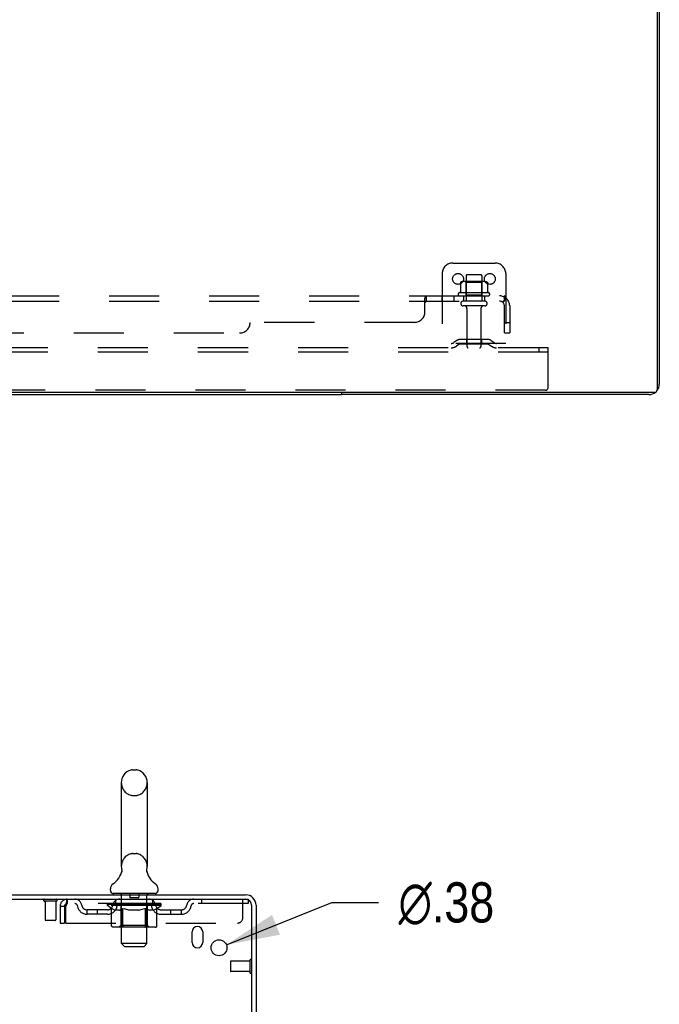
# Model space of a CAD drawing. Header units: inches. Extents: x 0 to 215, y 0 to 139.
# Tile 92 of 103: x 36 to 51, y 92 to 116. Entities that reach past the tile are written whole.
import ezdxf

# ---------------------------------------------------------------- set-up
doc = ezdxf.new("R2010")
doc.units = ezdxf.units.IN
doc.header["$LTSCALE"] = 11.804375
doc.header["$MEASUREMENT"] = 0
doc.linetypes.add('HIDDEN', pattern=[0.2, 0.1, -0.1])
doc.layers.get('0').update_dxf_attribs({"linetype": 'CONTINUOUS'})
for name, color, linetype in [('DEFAULT_2', 8, 'HIDDEN'), ('DIMENSIONS', 7, 'CONTINUOUS'), ('SUBPANEL', 7, 'CONTINUOUS')]:
    doc.layers.add(name, color=color, linetype=linetype)
doc.styles.get("Standard").update_dxf_attribs({"font": 'arial.ttf'})
doc.styles.add('TEXTSTYLE_1', font='gdt', dxfattribs={"width": 0.8})
doc.dimstyles.new('DIMSTYLE_1', dxfattribs={"dimtxt": 0.946875, "dimasz": 1.2625, "dimexe": 0.09, "dimexo": 0.07, "dimgap": 0.0375, "dimtad": 0, "dimtih": 1, "dimtoh": 1, "dimzin": 4, "dimdsep": 46, "dimtxsty": 'Standard', "dimblk": '_FILLED', "dimblk1": '_FILLED', "dimblk2": '_FILLED', "dimcen": 0.09, "dimadec": 3, "dimazin": 1, "dimtfac": 1, "dimtdec": 3, "dimtofl": 0, "dimtmove": 0, "dimatfit": 3, "dimldrblk": '_FILLED', "dimfxl": 0, "dimtolj": 1, "dimtzin": 4, "dimarcsym": 0})
doc.dimstyles.new('DIMSTYLE_2', dxfattribs={"dimtxt": 0.946875, "dimasz": 1.2625, "dimexe": 0.09, "dimexo": 0.07, "dimgap": 0.09, "dimtad": 0, "dimtih": 1, "dimtoh": 1, "dimzin": 4, "dimdsep": 46, "dimtxsty": 'Standard', "dimblk": '_FILLED', "dimblk1": '_FILLED', "dimblk2": '_FILLED', "dimcen": 0.09, "dimadec": 3, "dimazin": 1, "dimtfac": 1, "dimtdec": 3, "dimtofl": 0, "dimtmove": 0, "dimatfit": 1, "dimldrblk": '_FILLED', "dimfxl": 0, "dimtolj": 1, "dimtzin": 4, "dimarcsym": 0})

# ---------------------------------------------------------------- blocks, each defined once
blk = doc.blocks.new('_FILLED')
at = {"color": 0, "linetype": 'ByBlock'}
blk.add_solid([(0, 0), (-1, 0.2), (-1, -0.2)], dxfattribs=at)
blk = doc.blocks.new('*D17')
at = {"layer": 'DIMENSIONS', "color": 2, "linetype": 'Continuous'}
for p, q in [((30.398, 95.001), (30.398, 97.526)), ((30.398, 91.626), (30.398, 88.557)), ((30.398, 88.557), (31.503, 88.557))]:
    blk.add_line(p, q, dxfattribs=at)
at = {"layer": 'DIMENSIONS', "color": 2, "linetype": 'Continuous', "xscale": 1.2625, "yscale": 1.2625, "zscale": 1.2625}
for p, rotation in [((30.398, 95.001), 270), ((30.398, 91.626), 90)]:
    blk.add_blockref('_FILLED', p, dxfattribs=dict(at, rotation=rotation))
at = {"layer": 'DIMENSIONS', "color": 2, "linetype": 'Continuous', "insert": (31.977, 89.031), "char_height": 0.9469, "width": 2.57311, "attachment_point": 1, "line_spacing_factor": 0.9}
blk.add_mtext('3.38', dxfattribs=at)
blk = doc.blocks.new('*D19')
at = {"layer": 'DIMENSIONS', "color": 2, "linetype": 'Continuous'}
for p, q in [((40.544, 93.821), (43.031, 94.821)), ((43.031, 94.821), (44.136, 94.821))]:
    blk.add_line(p, q, dxfattribs=at)
at = {"layer": 'DIMENSIONS', "color": 2, "linetype": 'Continuous', "xscale": 1.2625, "yscale": 1.2625, "zscale": 1.2625, "rotation": 201.9136037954}
blk.add_blockref('_FILLED', (40.544, 93.821), dxfattribs=at)
at = {"layer": 'DIMENSIONS', "color": 2, "linetype": 'Continuous', "insert": (44.609, 95.295), "char_height": 0.94688, "width": 3.09993, "attachment_point": 1, "line_spacing_factor": 0.9, "style": 'TEXTSTYLE_1'}
blk.add_mtext('{\\fgdt;n}\\fArial;.38', dxfattribs=at)

msp = doc.modelspace()

# ---------------------------------------------------------------- linework, layer by layer
at = {"color": 3, "linetype": 'Continuous'}
for p, q in [((50.71, 124.801), (50.71, 106.913)), ((50.762, 124.697), (50.762, 107.047)), ((50.65, 106.853), (10.624, 106.853)), ((50.516, 106.801), (43.262, 106.801)), ((23.297, 95.001), (40.998, 95.001)), ((23.335, 94.897), (40.998, 94.897)), ((41.141, 91.594), (41.141, 94.754)), ((41.245, 94.754), (41.245, 91.605)), ((39.735, 93.876), (39.735, 94.126)), ((39.985, 94.126), (39.985, 93.876))]:
    msp.add_line(p, q, dxfattribs=at)
at = {"color": 7, "linetype": 'Continuous'}
for p, q in [((18.012, 106.801), (43.262, 106.801)), ((43.262, 106.853), (43.262, 106.801)), ((38.326, 97.946), (38.414, 97.946)), ((38.064, 97.646), (38.064, 95.671)), ((38.676, 97.646), (38.676, 95.671)), ((38.07, 95.528), (38.068, 95.524)), ((38.664, 95.577), (38.665, 95.582)), ((38.664, 95.572), (38.664, 95.577)), ((38.664, 95.567), (38.664, 95.572)), ((38.664, 95.562), (38.664, 95.567)), ((38.664, 95.557), (38.664, 95.562)), ((38.665, 95.552), (38.664, 95.557)), ((38.665, 95.587), (38.666, 95.592)), ((38.665, 95.582), (38.665, 95.587)), ((38.665, 95.547), (38.665, 95.553)), ((38.666, 95.543), (38.665, 95.548)), ((38.667, 95.538), (38.666, 95.543)), ((38.667, 95.597), (38.668, 95.601)), ((38.668, 95.534), (38.667, 95.538)), ((37.807, 95.1), (37.807, 95.139)), ((37.87, 95.031), (37.87, 95.001)), ((38.87, 95.031), (37.87, 95.031)), ((38.87, 95.031), (38.87, 95.001)), ((38.932, 95.1), (38.932, 95.139))]:
    msp.add_line(p, q, dxfattribs=at)
for points in [[(38.072, 95.601), (38.073, 95.597), (38.074, 95.592), (38.074, 95.587), (38.075, 95.582), (38.075, 95.577), (38.076, 95.572), (38.076, 95.568), (38.076, 95.563), (38.075, 95.558), (38.075, 95.553), (38.074, 95.548), (38.073, 95.543), (38.072, 95.538), (38.071, 95.533), (38.07, 95.528)], [(38.666, 95.592), (38.667, 95.597), (38.668, 95.601)]]:
    msp.add_lwpolyline(points, dxfattribs=at)
at = {"color": 3, "linetype": 'Continuous'}
msp.add_circle((40.37, 93.751), 0.188, dxfattribs=at)
for centre, radius, start, end in [((50.516, 107.047), 0.246, 270, 309.4274), ((50.65, 106.913), 0.06, 270, 360), ((50.516, 107.047), 0.246, 320.5726, 360), ((40.998, 94.754), 0.246, 0, 90), ((40.998, 94.754), 0.142, 0, 90), ((39.86, 94.126), 0.125, 0, 180), ((39.86, 93.876), 0.125, 180, 360)]:
    msp.add_arc(centre, radius, start, end, dxfattribs=at)
at = {"color": 7, "linetype": 'Continuous'}
for centre, radius, start, end in [((38.37, 97.646), 0.306, 105.6303, 180), ((38.326, 97.803), 0.144, 90, 105.6303), ((38.414, 97.803), 0.144, 74.3697, 90), ((38.37, 97.646), 0.306, 0, 74.3697), ((37.572, 95.688), 0.523, 304.6624, 347.2389), ((38.37, 95.671), 0.306, 180, 193.2053), ((39.168, 95.688), 0.523, 192.7611, 235.3376), ((38.37, 95.671), 0.306, 346.7947, 360), ((37.951, 95.139), 0.144, 124.6624, 180), ((38.789, 95.139), 0.144, 360, 55.3376), ((37.876, 95.1), 0.069, 180, 265), ((38.863, 95.1), 0.069, 275, 360)]:
    msp.add_arc(centre, radius, start, end, dxfattribs=at)
at = {"layer": 'DEFAULT_2', "color": 8, "linetype": 'HIDDEN'}
for p, q in [((45.887, 109.905), (46.887, 109.905)), ((45.637, 109.655), (45.637, 107.905)), ((47.137, 109.655), (47.137, 107.905)), ((46.068, 109.444), (46.068, 109.226)), ((46.643, 109.466), (46.131, 109.466)), ((46.204, 109.446), (46.184, 109.466)), ((46.2, 109.6), (46.2, 109.005)), ((46.571, 109.446), (46.204, 109.446)), ((46.204, 109.15), (46.204, 109.446)), ((46.545, 109.63), (46.23, 109.63)), ((46.571, 109.446), (46.591, 109.466)), ((46.571, 109.15), (46.571, 109.446)), ((46.575, 109.6), (46.575, 109.005)), ((46.706, 109.444), (46.706, 109.226)), ((46.743, 109.2), (46.031, 109.2)), ((46.053, 109.13), (46.721, 109.13)), ((46.645, 109.005), (46.13, 109.005)), ((46.204, 109.15), (46.184, 109.13)), ((46.571, 109.15), (46.204, 109.15)), ((46.571, 109.15), (46.591, 109.13)), ((46.645, 108.895), (46.13, 108.895)), ((46.222, 108.832), (46.222, 107.935)), ((46.552, 108.832), (46.552, 107.935)), ((45.98, 108.077), (45.912, 108.028)), ((46.728, 108.099), (46.047, 108.099)), ((46.212, 108.099), (46.212, 107.995)), ((46.562, 108.099), (46.562, 107.995)), ((46.794, 108.077), (46.862, 108.028)), ((48.137, 107.905), (13.137, 107.905)), ((48.137, 107.801), (13.137, 107.801)), ((47.137, 108.009), (45.637, 108.009)), ((46.041, 107.993), (45.973, 107.944)), ((46.728, 107.995), (46.047, 107.995)), ((46.733, 107.993), (46.801, 107.944)), ((47.927, 107.801), (47.927, 107.905)), ((48.137, 107.801), (48.137, 107.905)), ((48.137, 106.967), (48.137, 107.801)), ((48.075, 106.905), (13.2, 106.905)), ((38.326, 97.346), (38.414, 97.346)), ((38.326, 95.971), (38.414, 95.971)), ((38.05, 95.031), (38.05, 95.001)), ((38.265, 95.021), (38.265, 94.941)), ((38.475, 95.021), (38.475, 94.941)), ((38.69, 95.031), (38.69, 95.001)), ((36.533, 94.854), (36.249, 94.854)), ((36.267, 94.854), (36.267, 94.407)), ((36.515, 94.854), (36.515, 94.407)), ((36.787, 94.897), (36.787, 94.793)), ((41.057, 94.793), (36.787, 94.793)), ((37.737, 94.746), (37.737, 94.793)), ((37.746, 94.786), (37.746, 94.793)), ((37.755, 94.783), (37.755, 94.786)), ((37.755, 94.783), (38.985, 94.783)), ((37.764, 94.783), (37.764, 94.786)), ((37.765, 94.783), (37.765, 94.786)), ((37.775, 94.786), (37.775, 94.793)), ((37.791, 94.783), (37.791, 94.786)), ((37.793, 94.783), (37.793, 94.786)), ((37.821, 94.786), (37.821, 94.793)), ((37.836, 94.783), (37.836, 94.786)), ((37.839, 94.783), (37.839, 94.786)), ((38.043, 94.786), (37.842, 94.786)), ((37.885, 94.786), (37.885, 94.793)), ((37.886, 94.783), (37.886, 94.786)), ((37.887, 94.783), (37.887, 94.786)), ((37.89, 94.783), (37.89, 94.786)), ((37.897, 94.783), (37.897, 94.786)), ((37.897, 94.783), (37.897, 94.786)), ((37.9, 94.783), (37.9, 94.786)), ((37.904, 94.783), (37.904, 94.787)), ((37.908, 94.783), (37.908, 94.786)), ((37.922, 94.783), (37.922, 94.786)), ((37.932, 94.793), (37.932, 94.897)), ((37.94, 94.783), (37.94, 94.786)), ((37.941, 94.783), (37.941, 94.789)), ((37.961, 94.783), (37.961, 94.786)), ((37.961, 94.783), (37.961, 94.786)), ((37.963, 94.786), (37.963, 94.793)), ((37.972, 94.783), (37.972, 94.786)), ((37.977, 94.783), (37.977, 94.786)), ((37.986, 94.783), (37.986, 94.786)), ((37.997, 94.783), (37.997, 94.79)), ((38.013, 94.783), (38.013, 94.786)), ((38.016, 94.783), (38.016, 94.786)), ((38.043, 94.783), (38.043, 94.786)), ((38.11, 94.786), (38.048, 94.786)), ((38.053, 94.786), (38.053, 94.793)), ((38.06, 94.783), (38.06, 94.786)), ((38.065, 94.783), (38.065, 94.786)), ((38.07, 93.85), (38.07, 95.001)), ((38.071, 94.783), (38.071, 94.791)), ((38.075, 94.783), (38.075, 94.786)), ((38.086, 94.783), (38.086, 94.786)), ((38.11, 94.783), (38.11, 94.786)), ((38.185, 94.786), (38.126, 94.786)), ((38.146, 94.783), (38.146, 94.786)), ((38.153, 94.786), (38.153, 94.793)), ((38.157, 94.783), (38.157, 94.786)), ((38.159, 94.783), (38.159, 94.792)), ((38.162, 94.783), (38.162, 94.786)), ((38.169, 94.783), (38.169, 94.786)), ((38.185, 94.783), (38.185, 94.786)), ((38.265, 94.786), (38.211, 94.786)), ((38.224, 94.783), (38.224, 94.786)), ((38.255, 94.786), (38.37, 94.793)), ((38.26, 94.786), (38.26, 94.793)), ((38.26, 94.786), (38.26, 94.793)), ((38.26, 94.793), (38.26, 94.793)), ((38.26, 94.783), (38.26, 94.786)), ((38.264, 94.783), (38.264, 94.786)), ((38.265, 94.783), (38.265, 94.786)), ((38.266, 94.783), (38.266, 94.786)), ((38.465, 94.931), (38.275, 94.931)), ((38.349, 94.786), (38.301, 94.786)), ((38.306, 94.783), (38.306, 94.786)), ((38.349, 94.783), (38.349, 94.786)), ((38.367, 94.786), (38.367, 94.786)), ((38.367, 94.783), (38.367, 94.786)), ((38.367, 94.783), (38.367, 94.786)), ((38.37, 94.786), (38.37, 94.793)), ((38.37, 94.793), (38.484, 94.786)), ((38.372, 94.783), (38.372, 94.786)), ((38.372, 94.786), (38.373, 94.786)), ((38.373, 94.783), (38.373, 94.786)), ((38.391, 94.783), (38.391, 94.786)), ((38.391, 94.786), (38.439, 94.786)), ((38.433, 94.783), (38.433, 94.786)), ((38.474, 94.783), (38.474, 94.786)), ((38.474, 94.783), (38.474, 94.786)), ((38.474, 94.786), (38.529, 94.786)), ((38.475, 94.783), (38.475, 94.786)), ((38.479, 94.786), (38.479, 94.793)), ((38.479, 94.793), (38.48, 94.793)), ((38.479, 94.783), (38.479, 94.786)), ((38.48, 94.786), (38.48, 94.793)), ((38.516, 94.783), (38.516, 94.786)), ((38.555, 94.783), (38.555, 94.786)), ((38.555, 94.786), (38.614, 94.786)), ((38.57, 94.783), (38.57, 94.786)), ((38.578, 94.783), (38.578, 94.786)), ((38.58, 94.783), (38.58, 94.792)), ((38.583, 94.783), (38.583, 94.786)), ((38.586, 94.786), (38.586, 94.793)), ((38.594, 94.783), (38.594, 94.786)), ((38.63, 94.783), (38.63, 94.786)), ((38.63, 94.786), (38.692, 94.786)), ((38.654, 94.783), (38.654, 94.786)), ((38.665, 94.783), (38.665, 94.786)), ((38.669, 94.783), (38.669, 94.791)), ((38.67, 93.85), (38.67, 95.001)), ((38.675, 94.783), (38.675, 94.786)), ((38.68, 94.783), (38.68, 94.786)), ((38.686, 94.786), (38.686, 94.793)), ((38.697, 94.783), (38.697, 94.786)), ((38.697, 94.786), (39.003, 94.786)), ((38.724, 94.783), (38.724, 94.786)), ((38.727, 94.783), (38.727, 94.786)), ((38.743, 94.783), (38.743, 94.79)), ((38.754, 94.783), (38.754, 94.786)), ((38.763, 94.783), (38.763, 94.786)), ((38.767, 94.783), (38.767, 94.786)), ((38.777, 94.786), (38.777, 94.793)), ((38.778, 94.783), (38.778, 94.786)), ((38.778, 94.783), (38.778, 94.786)), ((38.799, 94.783), (38.799, 94.789)), ((38.799, 94.783), (38.799, 94.786)), ((38.807, 94.793), (38.807, 94.897)), ((38.817, 94.783), (38.817, 94.786)), ((38.832, 94.783), (38.832, 94.786)), ((38.836, 94.783), (38.836, 94.787)), ((38.839, 94.783), (38.839, 94.786)), ((38.843, 94.783), (38.843, 94.786)), ((38.843, 94.783), (38.843, 94.786)), ((38.85, 94.783), (38.85, 94.786)), ((38.853, 94.783), (38.853, 94.786)), ((38.854, 94.783), (38.854, 94.786)), ((38.855, 94.786), (38.855, 94.793)), ((38.882, 94.789), (39.002, 94.791)), ((38.882, 94.786), (38.882, 94.789)), ((38.901, 94.783), (38.901, 94.786)), ((38.904, 94.783), (38.904, 94.786)), ((38.918, 94.786), (38.918, 94.793)), ((38.947, 94.783), (38.947, 94.786)), ((38.949, 94.783), (38.949, 94.786)), ((38.965, 94.786), (38.965, 94.793)), ((38.975, 94.783), (38.975, 94.786)), ((38.976, 94.783), (38.976, 94.786)), ((38.985, 94.783), (38.985, 94.786)), ((38.993, 94.786), (38.993, 94.793)), ((39.002, 94.786), (39.002, 94.791)), ((39.003, 94.746), (39.003, 94.786)), ((39.957, 94.897), (39.957, 94.793)), ((40.932, 94.459), (40.932, 94.897)), ((40.998, 94.897), (41.057, 94.897)), ((41.057, 94.897), (41.057, 94.793)), ((36.62, 94.73), (36.62, 94.334)), ((36.62, 94.73), (36.724, 94.73)), ((36.724, 94.73), (36.724, 94.334)), ((36.754, 94.334), (36.754, 94.73)), ((37.255, 94.542), (37.255, 94.646)), ((37.738, 94.646), (37.255, 94.646)), ((37.505, 94.542), (37.505, 94.646)), ((37.836, 94.677), (37.737, 94.746)), ((39.003, 94.746), (37.737, 94.746)), ((37.836, 94.272), (37.836, 94.677)), ((37.836, 94.677), (37.85, 94.667)), ((37.864, 94.659), (37.85, 94.667)), ((37.877, 94.651), (37.864, 94.659)), ((37.891, 94.645), (37.877, 94.651)), ((37.904, 94.639), (37.891, 94.645)), ((37.917, 94.635), (37.904, 94.639)), ((38.021, 94.635), (37.917, 94.635)), ((38.021, 94.635), (38.035, 94.639)), ((38.048, 94.645), (38.035, 94.639)), ((38.062, 94.651), (38.048, 94.645)), ((38.057, 94.274), (38.057, 94.743)), ((38.076, 94.659), (38.062, 94.651)), ((38.089, 94.668), (38.075, 94.659)), ((38.103, 94.677), (38.089, 94.667)), ((38.103, 94.272), (38.103, 94.677)), ((38.103, 94.677), (38.132, 94.667)), ((38.161, 94.659), (38.132, 94.667)), ((38.188, 94.651), (38.16, 94.659)), ((38.216, 94.645), (38.188, 94.651)), ((38.244, 94.639), (38.216, 94.645)), ((38.271, 94.635), (38.243, 94.639)), ((38.469, 94.635), (38.271, 94.635)), ((38.469, 94.635), (38.497, 94.639)), ((38.525, 94.645), (38.497, 94.639)), ((38.553, 94.652), (38.524, 94.645)), ((38.581, 94.659), (38.552, 94.651)), ((38.61, 94.668), (38.581, 94.659)), ((38.639, 94.678), (38.609, 94.668)), ((38.639, 94.272), (38.639, 94.678)), ((38.639, 94.678), (38.654, 94.668)), ((38.668, 94.659), (38.653, 94.668)), ((38.683, 94.651), (38.668, 94.659)), ((38.697, 94.645), (38.682, 94.651)), ((38.683, 94.274), (38.683, 94.743)), ((38.711, 94.639), (38.697, 94.645)), ((38.725, 94.635), (38.711, 94.639)), ((38.819, 94.635), (38.725, 94.635)), ((38.819, 94.635), (38.833, 94.639)), ((38.848, 94.645), (38.833, 94.639)), ((38.862, 94.652), (38.848, 94.645)), ((38.877, 94.659), (38.862, 94.651)), ((38.891, 94.668), (38.876, 94.659)), ((38.906, 94.678), (38.891, 94.668)), ((38.906, 94.678), (39.003, 94.746)), ((38.906, 94.272), (38.906, 94.678)), ((39.001, 94.646), (39.484, 94.646)), ((39.234, 94.542), (39.234, 94.646)), ((39.484, 94.542), (39.484, 94.646)), ((36.505, 94.397), (36.277, 94.397)), ((36.62, 94.334), (36.724, 94.334)), ((36.754, 94.334), (40.807, 94.334)), ((37.738, 94.542), (37.255, 94.542)), ((39.001, 94.542), (39.484, 94.542)), ((38.863, 94.235), (37.879, 94.235)), ((38.057, 94.274), (38.017, 94.235)), ((38.683, 94.274), (38.057, 94.274)), ((38.115, 94.239), (38.112, 94.241)), ((38.12, 94.236), (38.117, 94.237)), ((38.122, 94.235), (38.12, 94.236)), ((38.125, 94.235), (38.122, 94.235)), ((38.683, 94.274), (38.722, 94.235)), ((38.139, 93.781), (38.07, 93.85)), ((38.67, 93.85), (38.07, 93.85)), ((38.601, 93.781), (38.67, 93.85)), ((38.139, 93.781), (38.601, 93.781)), ((40.641, 93.427), (40.641, 93.199)), ((41.098, 93.437), (40.651, 93.437)), ((41.098, 93.455), (41.098, 93.171)), ((41.098, 93.189), (40.651, 93.189))]:
    msp.add_line(p, q, dxfattribs=at)
for points in [[(46.074, 109.454), (46.073, 109.453), (46.071, 109.452), (46.07, 109.45), (46.069, 109.449), (46.069, 109.447), (46.068, 109.446), (46.068, 109.444)], [(46.7, 109.454), (46.701, 109.453), (46.703, 109.452), (46.704, 109.45), (46.705, 109.449), (46.705, 109.447), (46.706, 109.446), (46.706, 109.444)], [(46.068, 109.226), (46.068, 109.225), (46.068, 109.224), (46.068, 109.223), (46.067, 109.222), (46.067, 109.221), (46.067, 109.221), (46.066, 109.22), (46.066, 109.22), (46.066, 109.219), (46.065, 109.219), (46.065, 109.219), (46.065, 109.218), (46.064, 109.218), (46.064, 109.218), (46.064, 109.218), (46.063, 109.218), (46.063, 109.217), (46.063, 109.217)], [(46.711, 109.217), (46.711, 109.217), (46.711, 109.218), (46.71, 109.218), (46.71, 109.218), (46.71, 109.218), (46.71, 109.218), (46.709, 109.219), (46.709, 109.219), (46.709, 109.219), (46.708, 109.22), (46.708, 109.22), (46.708, 109.221), (46.707, 109.221), (46.707, 109.222), (46.707, 109.223), (46.706, 109.224), (46.706, 109.225), (46.706, 109.226)], [(36.787, 94.897), (36.784, 94.896), (36.782, 94.893), (36.78, 94.887), (36.777, 94.88), (36.775, 94.871), (36.773, 94.86), (36.77, 94.848), (36.768, 94.834), (36.766, 94.819), (36.763, 94.802), (36.761, 94.785), (36.759, 94.767), (36.756, 94.749), (36.754, 94.73)], [(36.787, 94.793), (36.784, 94.792), (36.782, 94.791), (36.78, 94.789), (36.777, 94.787), (36.775, 94.783), (36.773, 94.779), (36.77, 94.774), (36.768, 94.769), (36.766, 94.763), (36.763, 94.757), (36.761, 94.751), (36.759, 94.744), (36.756, 94.737), (36.754, 94.73)], [(37.879, 94.235), (37.874, 94.235), (37.868, 94.236), (37.863, 94.237), (37.859, 94.239), (37.854, 94.241), (37.85, 94.244), (37.846, 94.248), (37.842, 94.252), (37.84, 94.256), (37.838, 94.261), (37.836, 94.266), (37.836, 94.272)], [(38.104, 94.261), (38.104, 94.266), (38.103, 94.272)], [(38.105, 94.256), (38.104, 94.261), (38.104, 94.266), (38.103, 94.272)], [(38.117, 94.237), (38.115, 94.239), (38.112, 94.241), (38.11, 94.244), (38.108, 94.248), (38.107, 94.252), (38.105, 94.256)], [(38.11, 94.244), (38.108, 94.248), (38.107, 94.252)], [(38.617, 94.235), (38.62, 94.235), (38.622, 94.236), (38.625, 94.237), (38.627, 94.239), (38.63, 94.241), (38.632, 94.244), (38.634, 94.248), (38.635, 94.252), (38.637, 94.256), (38.638, 94.261), (38.638, 94.266), (38.639, 94.272)], [(38.863, 94.235), (38.869, 94.235), (38.874, 94.236), (38.879, 94.237), (38.884, 94.239), (38.888, 94.241), (38.892, 94.244), (38.896, 94.248), (38.9, 94.252), (38.902, 94.256), (38.905, 94.261), (38.906, 94.266), (38.906, 94.272)]]:
    msp.add_lwpolyline(points, dxfattribs=at)
for centre in [(46.012, 109.53), (46.762, 109.53)]:
    msp.add_circle(centre, 0.128, dxfattribs=at)
for centre, radius, start, end in [((45.887, 109.655), 0.25, 90, 180), ((46.887, 109.655), 0.25, 0, 90), ((46.131, 109.324), 0.141, 90, 113.95), ((46.23, 109.6), 0.03, 90, 180), ((46.545, 109.6), 0.03, 0, 90), ((46.643, 109.324), 0.141, 66.05, 90), ((46.053, 109.168), 0.0384, 124.4497, 270), ((46.387, 108.599), 0.698, 117.6814, 120.6631), ((46.387, 108.599), 0.698, 59.3369, 62.3186), ((46.721, 109.168), 0.0384, 270, 55.5503), ((46.13, 108.95), 0.055, 90, 270), ((46.645, 108.95), 0.055, 270, 90), ((46.16, 108.832), 0.0625, 0, 90), ((46.615, 108.832), 0.0625, 90, 180), ((45.851, 108.113), 0.104, 270, 305.7539), ((46.047, 107.985), 0.114, 90, 125.7539), ((46.728, 107.985), 0.114, 54.2461, 90), ((46.923, 108.113), 0.104, 234.2461, 270), ((45.851, 108.113), 0.208, 270, 305.7539), ((46.047, 107.985), 0.01, 90, 125.7539), ((46.252, 107.935), 0.03, 180, 270), ((46.522, 107.935), 0.03, 270, 360), ((46.728, 107.985), 0.01, 54.2461, 90), ((46.923, 108.113), 0.208, 234.2461, 270), ((48.075, 106.967), 0.0625, 270, 360), ((38.37, 97.646), 0.306, 180, 254.3697), ((38.37, 97.646), 0.306, 285.6303, 360), ((38.326, 97.49), 0.144, 254.3697, 270), ((38.414, 97.49), 0.144, 270, 285.6303), ((38.37, 95.671), 0.306, 105.6303, 180), ((38.326, 95.828), 0.144, 90, 105.6303), ((38.414, 95.828), 0.144, 74.3697, 90), ((38.37, 95.671), 0.306, 0, 74.3697), ((37.876, 95.1), 0.069, 265, 270), ((38.04, 95.001), 0.03, 0, 90), ((38.255, 95.021), 0.01, 0, 90), ((38.485, 95.021), 0.01, 90, 180), ((38.7, 95.001), 0.03, 90, 180), ((38.863, 95.1), 0.069, 270, 275), ((36.249, 94.875), 0.0215, 90, 270), ((36.533, 94.875), 0.0215, 270, 90), ((36.787, 94.73), 0.167, 90, 180), ((36.787, 94.73), 0.063, 90, 180), ((36.966, 94.73), 0.167, 8.0716, 90), ((36.967, 94.73), 0.0625, 7.9863, 90), ((38.027, 94.73), 0.167, 90, 171.9284), ((38.027, 94.73), 0.0625, 90, 172.0137), ((38.017, 94.743), 0.0398, 0, 90), ((38.275, 94.941), 0.01, 180, 270), ((38.465, 94.941), 0.01, 270, 360), ((38.722, 94.743), 0.0398, 90, 180), ((38.712, 94.73), 0.167, 8.0716, 90), ((38.713, 94.73), 0.0625, 7.9863, 90), ((39.773, 94.73), 0.167, 90, 171.9284), ((39.773, 94.73), 0.0625, 90, 172.0137), ((37.255, 94.771), 0.229, 187.9863, 270), ((37.255, 94.771), 0.125, 188.0716, 270), ((37.738, 94.771), 0.125, 270, 351.9284), ((37.738, 94.771), 0.229, 270, 352.0137), ((39.001, 94.771), 0.229, 187.9863, 270), ((39.001, 94.771), 0.125, 188.0716, 270), ((39.484, 94.771), 0.125, 270, 351.9284), ((39.484, 94.771), 0.229, 270, 352.0137), ((36.277, 94.407), 0.01, 180, 270), ((36.505, 94.407), 0.01, 270, 360), ((40.807, 94.459), 0.125, 270, 360), ((40.651, 93.427), 0.01, 90, 180), ((41.119, 93.455), 0.0215, 0, 180), ((40.651, 93.199), 0.01, 180, 270), ((41.119, 93.171), 0.0215, 180, 360)]:
    msp.add_arc(centre, radius, start, end, dxfattribs=at)
for centre, major_axis, ratio, start_param, end_param in [((38.37, 94.793), (0.633, 0.007), 0.05963, 2.96643, 3.140963), ((37.717, 94.781), (0.198, 0), 0.060556, 0.430652, 1.470503), ((38.37, 94.793), (0.633, 0), 0.060556, -3.141593, -2.96706), ((37.717, 94.774), (0.198, 0.002), 0.05963, 1.376596, 1.469874), ((38.37, 94.793), (0.633, 0.013), 0.05688, 2.791345, 2.965878), ((37.692, 94.781), (0.198, 0.002), 0.05963, 0.25549, 1.295341), ((37.761, 94.781), (0.198, -0.002), 0.05963, 0.605815, 1.645666), ((38.37, 94.793), (0.633, -0.007), 0.05963, -2.96643, -2.791898), ((37.761, 94.774), (0.198, 0), 0.060556, 1.551758, 1.645036), ((37.692, 94.774), (0.198, 0.004), 0.05688, 1.20151, 1.294789), ((37.762, 94.777), (0.164, 0.002), 0.05963, 1.065228, 1.614276), ((37.742, 94.777), (0.164, 0.003), 0.05688, 0.890143, 1.43919), ((37.8, 94.777), (0.164, 0), 0.060556, 1.240391, 1.789438), ((38.37, 94.793), (0.633, 0.019), 0.052395, 2.616403, 2.790936), ((37.689, 94.781), (0.198, 0.004), 0.05688, 0.080405, 1.120256), ((37.824, 94.781), (0.198, -0.004), 0.05688, 0.7809, 1.820751), ((38.37, 94.793), (0.633, -0.013), 0.05688, -2.791345, -2.616812), ((37.824, 94.774), (0.198, -0.002), 0.05963, 1.72692, 1.820198), ((37.689, 94.774), (0.198, 0.006), 0.052395, 1.026568, 1.119847), ((37.742, 94.777), (0.164, 0.005), 0.052395, 0.715201, 1.264248), ((37.856, 94.777), (0.164, -0.002), 0.05963, 1.415553, 1.9646), ((38.37, 94.793), (0.633, 0.025), 0.046319, 2.441654, 2.616187), ((37.903, 94.781), (0.198, -0.006), 0.052395, 0.955842, 1.995693), ((37.706, 94.781), (0.198, 0.006), 0.052395, -0.094537, 0.945314), ((38.37, 94.793), (0.633, -0.019), 0.052395, -2.616403, -2.44187), ((37.903, 94.774), (0.198, -0.004), 0.05688, 1.902006, 1.995284), ((37.706, 94.774), (0.198, 0.008), 0.046319, 0.851819, 0.945098), ((37.76, 94.777), (0.164, 0.006), 0.046319, 0.540452, 1.089499), ((37.927, 94.777), (0.164, -0.003), 0.05688, 1.590638, 2.139686), ((38.37, 94.793), (0.633, 0.029), 0.038841, 2.267123, 2.441656), ((37.996, 94.781), (0.198, -0.008), 0.046319, 1.130591, 2.170442), ((37.743, 94.781), (0.198, 0.008), 0.046319, -0.269286, 0.770565), ((38.37, 94.793), (0.633, -0.025), 0.046319, -2.441654, -2.267121), ((37.996, 94.774), (0.198, -0.006), 0.052395, 2.076947, 2.170226), ((37.743, 94.774), (0.198, 0.009), 0.038841, 0.677289, 0.770567), ((37.797, 94.777), (0.164, 0.008), 0.038841, 0.365921, 0.914969), ((38.012, 94.777), (0.164, -0.005), 0.052395, 1.76558, 2.314627), ((38.37, 94.793), (0.633, 0.033), 0.030195, 2.09281, 2.267343), ((38.101, 94.781), (0.198, -0.009), 0.038841, 1.305122, 2.344973), ((37.799, 94.781), (0.198, 0.009), 0.038841, -0.443817, 0.596034), ((38.37, 94.793), (0.633, -0.029), 0.038841, -2.267123, -2.092591), ((38.101, 94.774), (0.198, -0.008), 0.046319, 2.251696, 2.344975), ((37.799, 94.774), (0.198, 0.01), 0.030195, 0.502975, 0.596254), ((37.851, 94.777), (0.164, 0.009), 0.030195, 0.191608, 0.740655), ((38.107, 94.777), (0.164, -0.006), 0.046319, 1.940329, 2.489376), ((37.873, 94.781), (0.198, 0.01), 0.030195, -0.61813, 0.421721), ((38.37, 94.793), (0.633, 0.036), 0.020645, 1.918687, 2.09322), ((38.214, 94.781), (0.198, -0.01), 0.030195, 1.479435, 2.519286), ((38.37, 94.793), (0.633, -0.033), 0.030195, -2.09281, -1.918277), ((38.214, 94.774), (0.198, -0.009), 0.038841, 2.426227, 2.519505), ((37.873, 94.774), (0.198, 0.011), 0.020645, 0.328852, 0.422131), ((37.921, 94.777), (0.164, 0.009), 0.020645, 0.017485, 0.566532), ((38.21, 94.777), (0.164, -0.008), 0.038841, 2.11486, 2.663907), ((37.961, 94.781), (0.198, 0.011), 0.020645, -0.792253, 0.247598), ((38.37, 94.793), (0.633, 0.038), 0.010478, 1.744704, 1.919237), ((38.332, 94.781), (0.198, -0.011), 0.020645, 1.653558, 2.693409), ((38.37, 94.793), (0.633, -0.036), 0.020645, -1.918687, -1.744154), ((38.332, 94.774), (0.198, -0.01), 0.030195, 2.60054, 2.693819), ((37.961, 94.774), (0.198, 0.012), 0.010478, 0.154869, 0.248148), ((38.005, 94.777), (0.164, 0.01), 0.010478, 6.126688, 6.675735), ((38.319, 94.777), (0.164, -0.009), 0.030195, 2.289173, 2.83822), ((38.062, 94.781), (0.198, 0.012), 0.010478, -0.966236, -0.000846), ((38.451, 94.781), (0.198, -0.012), 0.010478, 1.827541, 2.867392), ((38.37, 94.793), (0.633, -0.038), 0.010478, -1.744704, -1.570171), ((38.451, 94.774), (0.198, -0.011), 0.020645, 2.774664, 2.867942), ((38.429, 94.777), (0.164, -0.009), 0.020645, 2.463296, 3.012344), ((38.289, 94.781), (0.198, 0.012), 0.010478, 0.274201, 1.314052), ((38.203, 94.777), (0.164, 0.01), 0.010478, -0.000483, 0.504314), ((38.173, 94.774), (0.198, 0.012), 0.010478, 0.099668, 0.192946), ((38.37, 94.793), (0.633, 0.038), 0.010478, -1.571421, -1.396888), ((38.567, 94.774), (0.198, -0.012), 0.010478, 2.948646, 3.041925), ((38.537, 94.777), (0.164, -0.01), 0.010478, 2.637279, 3.142076), ((38.408, 94.781), (0.198, 0.011), 0.020645, 0.448184, 1.488034), ((38.311, 94.777), (0.164, 0.009), 0.020645, 0.129249, 0.678296), ((38.289, 94.774), (0.198, 0.011), 0.020645, 0.273651, 0.366929), ((38.677, 94.781), (0.198, -0.012), 0.010478, -3.140747, -2.175357), ((38.37, 94.793), (0.633, 0.036), 0.020645, -1.397439, -1.222906), ((38.37, 94.793), (0.633, -0.038), 0.010478, 1.222355, 1.396888), ((38.526, 94.781), (0.198, 0.01), 0.030195, 0.622307, 1.662158), ((38.421, 94.777), (0.164, 0.009), 0.030195, 0.303372, 0.852419), ((38.734, 94.777), (0.164, -0.01), 0.010478, 2.749043, 3.29809), ((38.778, 94.781), (0.198, -0.011), 0.020645, 2.893995, 3.933846), ((38.408, 94.774), (0.198, 0.01), 0.030195, 0.447774, 0.541052), ((38.778, 94.774), (0.198, -0.012), 0.010478, 2.893445, 2.986723), ((38.37, 94.793), (0.633, 0.033), 0.030195, -1.223315, -1.048783), ((38.37, 94.793), (0.633, -0.036), 0.020645, 1.048373, 1.222906), ((38.639, 94.781), (0.198, 0.009), 0.038841, 0.79662, 1.836471), ((38.529, 94.777), (0.164, 0.008), 0.038841, 0.477686, 1.026733), ((38.818, 94.777), (0.164, -0.009), 0.020645, 2.57506, 3.124108), ((38.867, 94.781), (0.198, -0.01), 0.030195, 2.719872, 3.759723), ((38.743, 94.781), (0.198, 0.008), 0.046319, 0.971151, 2.011002), ((38.526, 94.774), (0.198, 0.009), 0.038841, 0.622087, 0.715366), ((38.867, 94.774), (0.198, -0.011), 0.020645, 2.719462, 2.812741), ((38.37, 94.793), (0.633, 0.029), 0.038841, -1.049002, -0.874469), ((38.37, 94.793), (0.633, -0.033), 0.030195, 0.87425, 1.048783), ((38.633, 94.777), (0.164, 0.006), 0.046319, 0.652216, 1.201263), ((38.837, 94.781), (0.198, 0.006), 0.052395, 1.1459, 2.185751), ((38.888, 94.777), (0.164, -0.009), 0.030195, 2.400937, 2.949985), ((38.941, 94.781), (0.198, -0.009), 0.038841, 2.545558, 3.585409), ((38.728, 94.777), (0.164, 0.005), 0.052395, 0.826965, 1.376012), ((38.639, 94.774), (0.198, 0.008), 0.046319, 0.796618, 0.889896), ((38.941, 94.774), (0.198, -0.01), 0.030195, 2.545339, 2.638617), ((38.916, 94.781), (0.198, 0.004), 0.05688, 1.320842, 2.360692), ((38.37, 94.793), (0.633, 0.025), 0.046319, -0.874471, -0.699939), ((38.37, 94.793), (0.633, -0.029), 0.038841, 0.699936, 0.874469), ((38.997, 94.781), (0.198, -0.008), 0.046319, 2.371028, 3.410879), ((38.943, 94.777), (0.164, -0.008), 0.038841, 2.226624, 2.775671), ((38.979, 94.781), (0.198, 0.002), 0.05963, 1.495927, 2.535778), ((38.813, 94.777), (0.164, 0.003), 0.05688, 1.001907, 1.550954), ((39.034, 94.781), (0.198, -0.006), 0.052395, 2.196279, 3.23613), ((38.98, 94.777), (0.164, -0.006), 0.046319, 2.052093, 2.601141), ((38.743, 94.774), (0.198, 0.006), 0.052395, 0.971367, 1.064645), ((39.023, 94.781), (0.198, 0), 0.060556, 2.364024, 2.71094), ((38.997, 94.774), (0.198, -0.009), 0.038841, 2.371026, 2.464304), ((39.051, 94.781), (0.198, -0.004), 0.05688, 2.021337, 3.061188), ((38.37, 94.793), (0.633, 0.019), 0.052395, -0.699723, -0.52519), ((38.37, 94.793), (0.633, -0.025), 0.046319, 0.525406, 0.699939), ((39.047, 94.781), (0.198, -0.002), 0.05963, 1.846251, 2.886102), ((38.884, 94.777), (0.164, 0.002), 0.05963, 1.176993, 1.72604), ((38.998, 94.777), (0.164, -0.005), 0.052395, 1.877344, 2.426392), ((38.939, 94.777), (0.164, 0), 0.060556, 1.352155, 1.901202), ((38.997, 94.777), (0.164, -0.003), 0.05688, 1.702402, 2.25145), ((38.978, 94.777), (0.164, -0.002), 0.05963, 1.527317, 2.076364), ((38.837, 94.774), (0.198, 0.004), 0.05688, 1.146309, 1.239587), ((39.034, 94.774), (0.198, -0.008), 0.046319, 2.196495, 2.289773), ((38.37, 94.793), (0.633, 0.013), 0.05688, -0.524781, -0.350248), ((38.37, 94.793), (0.633, -0.019), 0.052395, 0.350657, 0.52519), ((39.023, 94.774), (0.198, -0.002), 0.05963, 1.764997, 1.971333), ((38.916, 94.774), (0.198, 0.002), 0.05963, 1.321394, 1.414673), ((39.051, 94.774), (0.198, -0.006), 0.052395, 2.021746, 2.115024), ((38.37, 94.793), (0.633, 0.007), 0.05963, -0.349695, -0.175162), ((38.37, 94.793), (0.633, -0.013), 0.05688, 0.175715, 0.350248), ((38.979, 94.774), (0.198, 0), 0.060556, 1.496556, 1.589835), ((39.047, 94.774), (0.198, -0.004), 0.05688, 1.846804, 1.940083), ((38.37, 94.793), (0.633, -0.007), 0.05963, 6.27665, 6.458348), ((38.37, 94.793), (0.633, 0), 0.060556, -0.174533, -0.058352)]:
    msp.add_ellipse(centre, major_axis=major_axis, ratio=ratio, start_param=start_param, end_param=end_param, dxfattribs=at)
at = {"layer": 'SUBPANEL', "color": 8, "linetype": 'HIDDEN'}
for p, q in [((14.168, 109.13), (47.106, 109.13)), ((14.168, 109.005), (47.106, 109.005)), ((45.231, 108.755), (45.231, 109.076)), ((45.266, 109.005), (45.266, 109.13)), ((45.628, 109.13), (45.628, 109.005)), ((45.909, 109.13), (45.909, 109.005)), ((46.137, 109.13), (46.137, 109.005)), ((46.637, 109.13), (46.637, 109.005)), ((47.144, 109.076), (47.065, 108.979)), ((47.083, 109.001), (47.083, 109.001)), ((47.085, 109.004), (47.086, 109.005)), ((47.106, 109.005), (47.106, 109.13)), ((47.106, 108.255), (47.106, 108.893)), ((47.231, 108.893), (47.231, 108.255)), ((44.981, 108.505), (41.106, 108.505)), ((47.106, 108.505), (47.231, 108.505)), ((20.418, 108.255), (40.856, 108.255)), ((47.106, 108.255), (47.231, 108.255))]:
    msp.add_line(p, q, dxfattribs=at)
for points in [[(45.231, 109.076), (45.232, 109.078), (45.234, 109.08)], [(45.231, 108.979), (45.233, 108.979), (45.234, 108.979), (45.236, 108.979), (45.238, 108.979), (45.239, 108.979), (45.241, 108.98), (45.242, 108.981), (45.244, 108.982), (45.245, 108.984), (45.247, 108.985)], [(45.231, 108.979), (45.233, 108.979), (45.234, 108.979), (45.236, 108.979)], [(45.234, 109.08), (45.236, 109.083), (45.237, 109.086), (45.239, 109.089), (45.24, 109.093), (45.242, 109.096)], [(45.238, 108.979), (45.239, 108.979), (45.241, 108.98), (45.242, 108.981), (45.244, 108.982), (45.245, 108.984), (45.247, 108.985), (45.248, 108.987), (45.249, 108.988), (45.251, 108.99), (45.253, 108.994)], [(45.242, 109.096), (45.245, 109.104), (45.246, 109.107), (45.248, 109.11)], [(45.248, 109.11), (45.249, 109.114), (45.251, 109.117), (45.253, 109.119)], [(45.253, 109.119), (45.254, 109.122), (45.256, 109.124), (45.258, 109.126), (45.26, 109.128), (45.262, 109.129)], [(45.253, 108.994), (45.255, 108.996), (45.256, 108.998), (45.257, 109), (45.259, 109.001), (45.26, 109.002), (45.262, 109.003), (45.263, 109.004), (45.265, 109.005), (45.266, 109.005)], [(45.256, 109.124), (45.258, 109.126), (45.26, 109.128), (45.262, 109.129), (45.263, 109.129), (45.265, 109.13), (45.266, 109.13)], [(45.259, 109.001), (45.26, 109.002), (45.262, 109.003), (45.263, 109.004), (45.265, 109.005), (45.266, 109.005)], [(45.263, 109.129), (45.265, 109.13), (45.266, 109.13)], [(47.065, 108.979), (47.066, 108.979), (47.066, 108.979), (47.067, 108.979), (47.068, 108.979), (47.069, 108.979), (47.07, 108.98), (47.072, 108.981), (47.073, 108.982), (47.075, 108.984), (47.077, 108.985), (47.078, 108.987), (47.082, 108.99)], [(47.082, 108.99), (47.084, 108.992), (47.087, 108.994), (47.089, 108.996), (47.091, 108.998), (47.093, 109), (47.096, 109.001), (47.098, 109.002), (47.1, 109.003), (47.102, 109.004), (47.104, 109.005), (47.106, 109.005)], [(47.106, 109.064), (47.106, 109.064), (47.106, 109.064), (47.106, 109.064), (47.106, 109.064), (47.106, 109.063), (47.106, 109.063), (47.106, 109.062), (47.106, 109.062), (47.105, 109.061), (47.105, 109.061), (47.105, 109.06), (47.105, 109.059), (47.105, 109.059), (47.105, 109.058), (47.105, 109.057), (47.105, 109.056), (47.104, 109.056), (47.104, 109.055), (47.104, 109.054), (47.104, 109.054), (47.104, 109.053), (47.104, 109.052), (47.103, 109.051), (47.103, 109.05), (47.103, 109.05), (47.103, 109.049), (47.103, 109.048), (47.102, 109.047), (47.102, 109.046), (47.102, 109.046), (47.102, 109.045), (47.101, 109.044), (47.101, 109.043), (47.101, 109.042), (47.101, 109.041), (47.1, 109.04), (47.1, 109.039), (47.1, 109.039), (47.1, 109.038), (47.099, 109.037), (47.099, 109.036), (47.099, 109.035), (47.098, 109.034), (47.098, 109.033), (47.098, 109.032), (47.097, 109.031), (47.097, 109.03), (47.096, 109.029), (47.096, 109.028), (47.096, 109.027), (47.095, 109.026), (47.095, 109.025), (47.094, 109.024), (47.094, 109.023), (47.094, 109.022), (47.093, 109.021), (47.093, 109.02), (47.092, 109.019), (47.092, 109.018), (47.091, 109.017), (47.091, 109.016), (47.091, 109.015), (47.09, 109.014), (47.09, 109.014), (47.09, 109.013), (47.089, 109.012), (47.089, 109.011), (47.088, 109.01), (47.088, 109.01), (47.088, 109.009), (47.087, 109.008), (47.087, 109.007), (47.086, 109.007), (47.086, 109.006), (47.086, 109.005), (47.085, 109.005), (47.085, 109.004), (47.085, 109.004), (47.084, 109.003), (47.084, 109.002), (47.084, 109.002), (47.083, 109.001), (47.083, 109.001), (47.083, 109.001), (47.083, 109.001)], [(47.083, 109.001), (47.083, 109.001), (47.083, 109.001), (47.083, 109.001), (47.083, 109.001), (47.084, 109.002), (47.084, 109.002), (47.084, 109.003), (47.085, 109.003), (47.085, 109.004), (47.085, 109.004)], [(47.126, 109.107), (47.125, 109.11), (47.123, 109.114), (47.122, 109.117), (47.12, 109.119), (47.118, 109.122), (47.116, 109.124), (47.114, 109.126), (47.113, 109.128), (47.111, 109.129), (47.109, 109.129), (47.107, 109.13), (47.106, 109.13)], [(47.106, 109.062), (47.106, 109.062), (47.106, 109.063), (47.106, 109.063), (47.106, 109.064), (47.106, 109.064), (47.106, 109.064), (47.106, 109.064)], [(47.144, 109.076), (47.142, 109.078), (47.14, 109.08), (47.138, 109.083), (47.136, 109.086), (47.134, 109.089), (47.132, 109.093), (47.131, 109.096), (47.129, 109.1), (47.126, 109.107)]]:
    msp.add_lwpolyline(points, dxfattribs=at)
for centre, radius, start, end in [((46.994, 108.893), 0.237, 0, 90), ((46.994, 108.893), 0.112, 0, 90), ((44.981, 108.755), 0.25, 270, 360), ((40.856, 108.505), 0.25, 270, 360)]:
    msp.add_arc(centre, radius, start, end, dxfattribs=at)

# ---------------------------------------------------------------- dimensions: what is measured, and where the dimension line sits
at = {"layer": 'DIMENSIONS', "color": 2, "linetype": 'Continuous'}
dim = msp.add_linear_dim(base=(30.398487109, 95.000841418), p1=(37.369830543, 91.625841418), p2=(40.998330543, 95.000841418), angle=90, dimstyle='DIMSTYLE_1', dxfattribs=at)
dim.commit()
dim.dimension.update_dxf_attribs({"geometry": '*D17', "text_midpoint": (33.260176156, 88.551936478), "dimtype": 160})
dim = msp.add_diameter_dim_2p(p1=(40.5438, 93.8208), p2=(40.1959, 93.6809), text='%%c<>', dimstyle='DIMSTYLE_2', override={"dimpost": '<>'}, dxfattribs=at)
dim.commit()
dim.dimension.update_dxf_attribs({"geometry": '*D19', "text_midpoint": (46.1594, 94.8215), "dimtype": 163})

doc.saveas('drawing.dxf')
